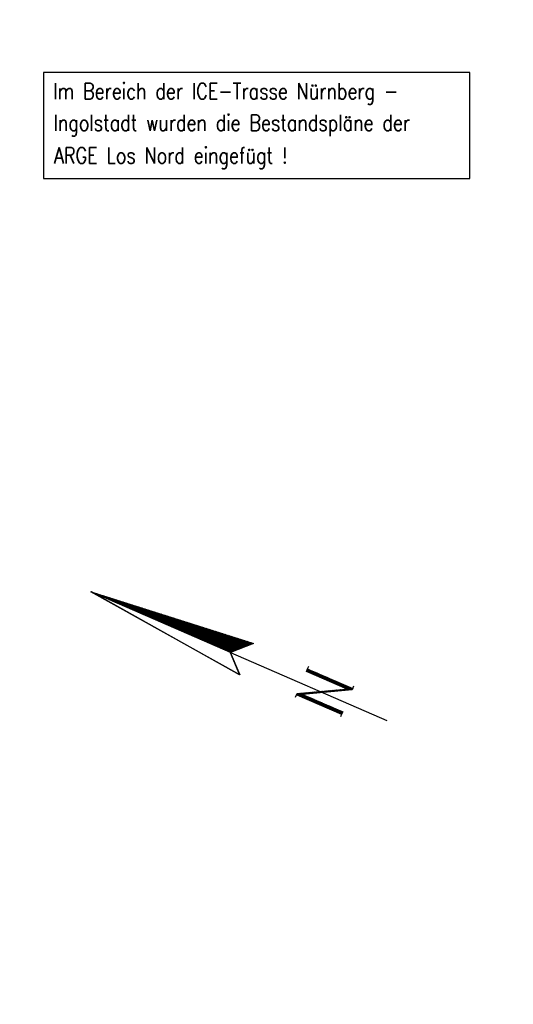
# Model space of a CAD drawing. Extents: x 0 to 1135, y 0 to 420.
# Tile 41 of 50: x 954 to 1031, y 142 to 295. Entities that reach past the tile are written whole.
import ezdxf

# ---------------------------------------------------------------- set-up
doc = ezdxf.new("R2010")
doc.units = 0
doc.header["$LTSCALE"] = 2
doc.header["$MEASUREMENT"] = 0
doc.linetypes.add('AUSGEZOGEN', pattern=[0])
doc.layers.get('0').update_dxf_attribs({"linetype": 'AUSGEZOGEN'})
for name, color, linetype in [('DB_Bahnachse', 15, 'CONTINUOUS'), ('FBR', 8, 'CONTINUOUS'), ('LEGENDE', 7, 'AUSGEZOGEN'), ('SCHLITZRINNE', 8, 'AUSGEZOGEN')]:
    doc.layers.add(name, color=color, linetype=linetype)
doc.styles.add('ROMANS', font='romans.shx', dxfattribs={"width": 0.8})

# ---------------------------------------------------------------- blocks, each defined once
blk = doc.blocks.new('*X13')
at = {"color": 0}
for p, q in [((154.74, 194.19), (154.75, 194.21)), ((154.74, 194.05), (154.77, 194.08)), ((154.74, 193.91), (154.78, 193.95)), ((154.74, 193.77), (154.79, 193.83)), ((154.74, 193.63), (154.81, 193.7)), ((154.74, 193.49), (154.82, 193.57)), ((154.74, 193.34), (154.83, 193.44)), ((154.74, 193.2), (154.85, 193.31)), ((154.74, 193.06), (154.86, 193.18)), ((154.74, 192.92), (154.87, 193.06)), ((154.74, 192.78), (154.89, 192.93)), ((154.74, 192.64), (154.9, 192.8)), ((154.74, 192.5), (154.91, 192.67)), ((154.74, 192.36), (154.93, 192.54)), ((154.74, 192.21), (154.94, 192.42)), ((154.74, 192.07), (154.95, 192.29)), ((154.74, 191.93), (154.97, 192.16)), ((154.74, 191.79), (154.98, 192.03)), ((154.74, 191.65), (154.99, 191.9)), ((154.74, 191.51), (155.01, 191.78)), ((154.74, 191.37), (155.02, 191.65)), ((154.74, 191.23), (155.03, 191.52)), ((154.74, 191.08), (155.05, 191.39)), ((154.74, 190.94), (155.06, 191.26)), ((154.74, 190.8), (155.07, 191.13)), ((154.74, 190.66), (155.09, 191.01)), ((154.74, 190.52), (155.1, 190.88)), ((154.74, 190.38), (155.11, 190.75)), ((154.74, 190.24), (155.13, 190.62)), ((154.74, 190.1), (155.14, 190.49)), ((154.74, 189.95), (155.15, 190.37)), ((154.74, 189.81), (155.16, 190.24)), ((154.74, 189.67), (155.18, 190.11)), ((154.74, 189.53), (155.19, 189.98)), ((154.74, 189.39), (155.2, 189.85)), ((154.74, 189.25), (155.22, 189.72)), ((154.74, 189.11), (155.23, 189.6)), ((154.74, 188.97), (155.24, 189.47)), ((154.74, 188.82), (155.26, 189.34)), ((154.74, 188.68), (155.27, 189.21)), ((154.74, 188.54), (155.28, 189.08)), ((154.74, 188.4), (155.3, 188.96)), ((154.74, 188.26), (155.31, 188.83)), ((154.74, 188.12), (155.32, 188.7)), ((154.74, 187.98), (155.34, 188.57)), ((154.74, 187.84), (155.35, 188.44)), ((154.74, 187.69), (155.36, 188.32)), ((154.74, 187.55), (155.38, 188.19)), ((154.74, 187.41), (155.39, 188.06)), ((154.74, 187.27), (155.4, 187.93)), ((154.74, 187.13), (155.42, 187.8)), ((154.74, 186.99), (155.43, 187.67)), ((154.74, 186.85), (155.44, 187.55)), ((154.74, 186.71), (155.46, 187.42)), ((154.74, 186.56), (155.47, 187.29)), ((154.74, 186.42), (155.48, 187.16)), ((154.74, 186.28), (155.5, 187.03)), ((154.74, 186.14), (155.51, 186.91)), ((154.74, 186), (155.52, 186.78)), ((154.74, 185.86), (155.54, 186.65)), ((154.74, 185.72), (155.55, 186.52)), ((154.75, 185.57), (155.56, 186.39)), ((154.75, 185.43), (155.58, 186.27)), ((154.75, 185.29), (155.59, 186.14)), ((154.75, 185.15), (155.6, 186.01)), ((154.75, 185.01), (155.62, 185.88)), ((154.75, 184.87), (155.63, 185.75)), ((154.75, 184.73), (155.64, 185.62)), ((154.75, 184.59), (155.66, 185.5)), ((154.75, 184.44), (155.67, 185.37)), ((154.75, 184.3), (155.68, 185.24)), ((154.75, 184.16), (155.7, 185.11)), ((154.75, 184.02), (155.71, 184.98)), ((154.75, 183.88), (155.72, 184.86)), ((154.75, 183.74), (155.74, 184.73)), ((154.75, 183.6), (155.75, 184.6)), ((154.75, 183.46), (155.76, 184.47)), ((154.75, 183.31), (155.78, 184.34)), ((154.75, 183.17), (155.79, 184.22)), ((154.75, 183.03), (155.8, 184.09)), ((154.75, 182.89), (155.82, 183.96)), ((154.75, 182.75), (155.83, 183.83)), ((154.75, 182.61), (155.84, 183.7)), ((154.75, 182.47), (155.86, 183.57)), ((154.75, 182.33), (155.87, 183.45)), ((154.75, 182.18), (155.88, 183.32)), ((154.75, 182.04), (155.9, 183.19)), ((154.75, 181.9), (155.91, 183.06)), ((154.75, 181.76), (155.92, 182.93)), ((154.75, 181.62), (155.94, 182.81)), ((154.75, 181.48), (155.95, 182.68)), ((154.75, 181.34), (155.96, 182.55)), ((154.75, 181.2), (155.98, 182.42)), ((154.75, 181.05), (155.99, 182.29)), ((154.75, 180.91), (156, 182.17)), ((154.75, 180.77), (156.02, 182.04)), ((154.75, 180.63), (156.03, 181.91)), ((154.75, 180.49), (156.04, 181.78)), ((154.75, 180.35), (156.06, 181.65)), ((154.75, 180.21), (156.07, 181.52)), ((154.75, 180.07), (156.08, 181.4)), ((154.75, 179.92), (156.1, 181.27)), ((154.75, 179.78), (156.11, 181.14)), ((154.75, 179.64), (156.12, 181.01)), ((154.75, 179.5), (156.13, 180.88)), ((154.75, 179.36), (156.15, 180.76)), ((154.75, 179.22), (156.16, 180.63)), ((154.75, 179.08), (156.17, 180.5)), ((154.75, 178.94), (156.19, 180.37)), ((154.75, 178.79), (156.2, 180.24)), ((154.75, 178.65), (156.21, 180.11)), ((154.75, 178.51), (156.23, 179.99)), ((154.75, 178.37), (156.24, 179.86)), ((154.75, 178.23), (156.25, 179.73)), ((154.75, 178.09), (156.27, 179.6)), ((154.75, 177.95), (156.28, 179.47)), ((154.75, 177.81), (156.29, 179.35)), ((154.75, 177.66), (156.31, 179.22)), ((154.75, 177.52), (156.32, 179.09)), ((154.75, 177.38), (156.33, 178.96)), ((154.75, 177.24), (156.35, 178.83)), ((154.75, 177.1), (156.36, 178.71)), ((154.75, 176.96), (156.37, 178.58)), ((154.75, 176.82), (156.39, 178.45)), ((154.75, 176.68), (156.4, 178.32)), ((154.75, 176.53), (156.41, 178.19)), ((154.76, 176.39), (156.43, 178.06)), ((154.76, 176.25), (156.44, 177.94)), ((154.76, 176.11), (156.45, 177.81)), ((154.76, 175.97), (156.47, 177.68)), ((154.76, 175.83), (156.48, 177.55)), ((154.76, 175.69), (156.49, 177.42)), ((154.76, 175.54), (156.51, 177.3)), ((154.76, 175.4), (156.52, 177.17)), ((154.76, 175.26), (156.53, 177.04)), ((154.76, 175.12), (156.55, 176.91)), ((154.76, 174.98), (156.56, 176.78)), ((154.76, 174.84), (156.57, 176.66)), ((154.76, 174.7), (156.59, 176.53)), ((154.76, 174.56), (156.6, 176.4)), ((154.76, 174.41), (156.61, 176.27)), ((154.76, 174.27), (156.63, 176.14)), ((154.76, 174.13), (156.64, 176.01)), ((154.76, 173.99), (156.65, 175.89)), ((154.76, 173.85), (156.67, 175.76)), ((154.76, 173.71), (156.68, 175.63)), ((154.76, 173.57), (156.69, 175.5)), ((154.76, 173.43), (156.71, 175.37)), ((154.76, 173.28), (156.72, 175.25)), ((154.76, 173.14), (156.73, 175.12)), ((154.76, 173), (156.75, 174.99)), ((154.76, 172.86), (156.76, 174.86)), ((154.76, 172.72), (156.77, 174.73)), ((154.76, 172.58), (156.79, 174.61)), ((154.76, 172.44), (156.8, 174.48)), ((154.76, 172.3), (156.81, 174.35)), ((154.76, 172.15), (156.83, 174.22)), ((154.76, 172.01), (156.84, 174.09)), ((154.76, 171.87), (156.85, 173.96)), ((154.76, 171.73), (156.87, 173.84)), ((154.76, 171.59), (156.88, 173.71)), ((154.76, 171.45), (156.89, 173.58)), ((154.76, 171.31), (156.91, 173.45)), ((154.76, 171.17), (156.92, 173.32)), ((154.76, 171.02), (156.93, 173.2)), ((154.76, 170.88), (156.95, 173.07)), ((154.77, 170.75), (156.96, 172.94)), ((154.84, 170.68), (156.97, 172.81)), ((154.91, 170.61), (156.99, 172.68)), ((154.98, 170.54), (157, 172.56)), ((155.05, 170.47), (157.01, 172.43)), ((155.12, 170.39), (157.03, 172.3)), ((155.19, 170.32), (157.04, 172.17)), ((155.26, 170.25), (157.05, 172.04)), ((155.33, 170.18), (157.07, 171.91)), ((155.4, 170.11), (157.08, 171.79)), ((155.47, 170.04), (157.09, 171.66)), ((155.54, 169.97), (157.1, 171.53)), ((155.61, 169.89), (157.12, 171.4)), ((155.68, 169.82), (157.13, 171.27)), ((155.75, 169.75), (157.14, 171.15)), ((155.82, 169.68), (157.16, 171.02)), ((155.89, 169.61), (157.17, 170.89)), ((155.96, 169.54), (157.18, 170.76)), ((156.03, 169.47), (157.2, 170.63)), ((156.1, 169.4), (157.21, 170.5)), ((156.17, 169.32), (157.22, 170.38)), ((156.24, 169.25), (157.24, 170.25)), ((156.31, 169.18), (157.25, 170.12)), ((156.38, 169.11), (157.26, 169.99)), ((156.45, 169.04), (157.28, 169.86)), ((156.52, 168.97), (157.29, 169.74)), ((156.59, 168.9), (157.3, 169.61)), ((156.66, 168.82), (157.32, 169.48)), ((156.73, 168.75), (157.33, 169.35)), ((156.8, 168.68), (157.34, 169.22)), ((156.87, 168.61), (157.36, 169.1)), ((156.94, 168.54), (157.37, 168.97)), ((157.01, 168.47), (157.38, 168.84)), ((157.08, 168.4), (157.4, 168.71)), ((157.15, 168.32), (157.41, 168.58)), ((157.22, 168.25), (157.42, 168.45)), ((157.29, 168.18), (157.44, 168.33)), ((157.36, 168.11), (157.45, 168.2)), ((157.43, 168.04), (157.46, 168.07))]:
    blk.add_line(p, q, dxfattribs=at)
blk = doc.blocks.new('*X12')
at = {"color": 0}
for p, q in [((152.84, 158.5), (153.04, 158.7)), ((152.84, 158.64), (152.9, 158.7)), ((152.84, 158.36), (153.1, 158.61)), ((152.84, 158.22), (153.15, 158.52)), ((152.84, 158.08), (153.2, 158.43)), ((152.84, 157.94), (153.25, 158.34)), ((152.85, 157.79), (153.3, 158.25)), ((152.85, 157.65), (153.35, 158.15)), ((152.85, 157.51), (153.4, 158.06)), ((152.85, 157.37), (153.26, 157.78)), ((152.85, 157.23), (153.26, 157.64)), ((152.85, 157.09), (153.26, 157.5)), ((153.3, 157.82), (153.45, 157.97)), ((153.35, 157.73), (153.5, 157.88)), ((153.4, 157.64), (153.55, 157.79)), ((153.45, 157.55), (153.6, 157.7)), ((153.5, 157.46), (153.65, 157.61)), ((153.55, 157.36), (153.7, 157.51)), ((156.78, 158.34), (157.17, 158.73)), ((156.78, 158.48), (157.03, 158.73)), ((156.78, 158.62), (156.89, 158.73)), ((156.78, 158.2), (157.19, 158.6)), ((156.78, 158.05), (157.19, 158.46)), ((156.78, 157.91), (157.19, 158.32)), ((156.78, 157.77), (157.19, 158.18)), ((156.78, 157.63), (157.19, 158.04)), ((156.78, 157.49), (157.19, 157.9)), ((156.78, 157.35), (157.19, 157.76)), ((156.78, 157.21), (157.19, 157.61)), ((156.78, 157.06), (157.19, 157.47)), ((152.85, 156.95), (153.26, 157.36)), ((152.85, 156.81), (153.26, 157.22)), ((152.85, 156.67), (153.26, 157.08)), ((152.85, 156.52), (153.26, 156.93)), ((152.85, 156.38), (153.26, 156.79)), ((152.85, 156.24), (153.26, 156.65)), ((152.85, 156.1), (153.26, 156.51)), ((152.85, 155.96), (153.26, 156.37)), ((152.85, 155.82), (153.26, 156.23)), ((152.85, 155.68), (153.26, 156.09)), ((152.85, 155.54), (153.26, 155.95)), ((153.6, 157.27), (153.75, 157.42)), ((153.65, 157.18), (153.8, 157.33)), ((153.7, 157.09), (153.85, 157.24)), ((153.75, 157), (153.9, 157.15)), ((153.8, 156.91), (153.95, 157.06)), ((153.84, 156.81), (154, 156.97)), ((153.89, 156.72), (154.05, 156.87)), ((153.94, 156.63), (154.1, 156.78)), ((153.99, 156.54), (154.15, 156.69)), ((154.04, 156.45), (154.2, 156.6)), ((154.09, 156.36), (154.25, 156.51)), ((154.14, 156.26), (154.3, 156.42)), ((154.19, 156.17), (154.35, 156.33)), ((154.24, 156.08), (154.4, 156.23)), ((154.29, 155.99), (154.45, 156.14)), ((154.34, 155.9), (154.5, 156.05)), ((154.39, 155.81), (154.55, 155.96)), ((156.78, 156.92), (157.19, 157.33)), ((156.78, 156.78), (157.19, 157.19)), ((156.78, 156.64), (157.19, 157.05)), ((156.78, 156.5), (157.19, 156.91)), ((156.78, 156.36), (157.19, 156.77)), ((156.78, 156.22), (157.19, 156.62)), ((156.78, 156.07), (157.19, 156.48)), ((156.78, 155.93), (157.19, 156.34)), ((156.78, 155.79), (157.19, 156.2)), ((156.78, 155.65), (157.19, 156.06)), ((156.78, 155.51), (157.19, 155.92)), ((152.85, 155.39), (153.26, 155.8)), ((152.85, 155.25), (153.26, 155.66)), ((152.85, 155.11), (153.26, 155.52)), ((152.85, 154.97), (153.26, 155.38)), ((152.85, 154.83), (153.26, 155.24)), ((152.85, 154.69), (153.26, 155.1)), ((152.85, 154.55), (153.26, 154.96)), ((152.85, 154.41), (153.26, 154.82)), ((152.85, 154.26), (153.26, 154.67)), ((152.85, 154.12), (153.26, 154.53)), ((152.85, 153.98), (153.26, 154.39)), ((154.44, 155.71), (154.6, 155.87)), ((154.49, 155.62), (154.65, 155.78)), ((154.54, 155.53), (154.7, 155.69)), ((154.59, 155.44), (154.75, 155.59)), ((154.64, 155.35), (154.8, 155.5)), ((154.69, 155.26), (154.85, 155.41)), ((154.74, 155.17), (154.9, 155.32)), ((154.79, 155.07), (154.95, 155.23)), ((154.84, 154.98), (155, 155.14)), ((154.89, 154.89), (155.05, 155.05)), ((154.94, 154.8), (155.1, 154.95)), ((154.99, 154.71), (155.15, 154.86)), ((155.04, 154.62), (155.2, 154.77)), ((155.09, 154.52), (155.25, 154.68)), ((155.14, 154.43), (155.3, 154.59)), ((155.19, 154.34), (155.35, 154.5)), ((155.24, 154.25), (155.4, 154.41)), ((156.78, 155.37), (157.19, 155.78)), ((156.78, 155.23), (157.19, 155.63)), ((156.78, 155.08), (157.19, 155.49)), ((156.78, 154.94), (157.19, 155.35)), ((156.78, 154.8), (157.19, 155.21)), ((156.78, 154.66), (157.19, 155.07)), ((156.78, 154.52), (157.19, 154.93)), ((156.78, 154.38), (157.19, 154.79)), ((156.78, 154.24), (157.19, 154.64)), ((156.78, 154.09), (157.19, 154.5)), ((152.85, 153.84), (153.26, 154.25)), ((152.85, 153.7), (153.26, 154.11)), ((152.85, 153.56), (153.26, 153.97)), ((152.85, 153.42), (153.26, 153.83)), ((152.85, 153.28), (153.26, 153.69)), ((152.85, 153.13), (153.26, 153.54)), ((152.85, 152.99), (153.26, 153.4)), ((152.85, 152.85), (153.26, 153.26)), ((152.85, 152.71), (153.26, 153.12)), ((152.85, 152.57), (153.26, 152.98)), ((155.29, 154.16), (155.45, 154.31)), ((155.34, 154.07), (155.5, 154.22)), ((155.39, 153.97), (155.55, 154.13)), ((155.44, 153.88), (155.6, 154.04)), ((155.49, 153.79), (155.65, 153.95)), ((155.54, 153.7), (155.7, 153.86)), ((155.59, 153.61), (155.75, 153.77)), ((155.64, 153.52), (155.8, 153.67)), ((155.69, 153.42), (155.85, 153.58)), ((155.74, 153.33), (155.9, 153.49)), ((155.79, 153.24), (155.95, 153.4)), ((155.84, 153.15), (156, 153.31)), ((155.89, 153.06), (156.05, 153.22)), ((155.94, 152.97), (156.1, 153.13)), ((155.99, 152.87), (156.15, 153.03)), ((156.04, 152.78), (156.2, 152.94)), ((156.78, 153.95), (157.19, 154.36)), ((156.78, 153.81), (157.19, 154.22)), ((156.78, 153.67), (157.19, 154.08)), ((156.78, 153.53), (157.19, 153.94)), ((156.78, 153.39), (157.19, 153.8)), ((156.78, 153.25), (157.19, 153.65)), ((156.78, 153.1), (157.19, 153.51)), ((156.78, 152.96), (157.19, 153.37)), ((156.78, 152.82), (157.19, 153.23)), ((156.78, 152.68), (157.19, 153.09)), ((156.78, 152.54), (157.19, 152.95)), ((152.85, 152.43), (153.26, 152.84)), ((152.85, 152.29), (153.26, 152.7)), ((152.85, 152.15), (153.26, 152.55)), ((152.85, 152), (153.26, 152.41)), ((152.85, 151.86), (153.26, 152.27)), ((152.85, 151.72), (153.26, 152.13)), ((152.85, 151.58), (153.26, 151.99)), ((152.85, 151.44), (153.26, 151.85)), ((152.85, 151.3), (153.26, 151.71)), ((152.85, 151.16), (153.26, 151.57)), ((152.92, 151.08), (153.26, 151.42)), ((156.08, 152.69), (156.25, 152.85)), ((156.13, 152.6), (156.3, 152.76)), ((156.18, 152.51), (156.35, 152.67)), ((156.23, 152.42), (156.4, 152.58)), ((156.28, 152.32), (156.45, 152.49)), ((156.33, 152.23), (156.5, 152.39)), ((156.38, 152.14), (156.55, 152.3)), ((156.43, 152.05), (156.6, 152.21)), ((156.48, 151.96), (156.65, 152.12)), ((156.53, 151.87), (156.7, 152.03)), ((156.58, 151.77), (156.75, 151.94)), ((156.63, 151.68), (157.19, 152.24)), ((156.68, 151.59), (157.19, 152.1)), ((156.73, 151.5), (157.19, 151.96)), ((156.78, 152.4), (157.19, 152.81)), ((156.78, 152.26), (157.19, 152.66)), ((156.78, 152.11), (157.19, 152.52)), ((156.78, 151.97), (157.19, 152.38)), ((156.78, 151.41), (157.19, 151.82)), ((156.83, 151.32), (157.19, 151.67)), ((156.88, 151.22), (157.19, 151.53)), ((156.93, 151.13), (157.19, 151.39)), ((153.06, 151.08), (153.26, 151.28)), ((153.2, 151.08), (153.26, 151.14)), ((157.02, 151.08), (157.19, 151.25)), ((157.16, 151.08), (157.19, 151.11))]:
    blk.add_line(p, q, dxfattribs=at)
blk = doc.blocks.new('NPF')
at = {"color": 0}
for p, q in [((-2.56, -26.57), (0.05, -0.22)), ((-2.54, -26.55), (0.06, -0.3)), ((0.05, -0.22), (2.79, -26.6)), ((0.08, -23.84), (0.05, -0.27)), ((0.08, -23.81), (-2.56, -26.57)), ((0.07, -23.8), (-2.55, -26.55)), ((0.07, -23.86), (0.07, -50.34)), ((2.79, -26.6), (0.08, -23.84)), ((0.09, -23.86), (0.09, -50.34)), ((-2.57, -26.56), (-2.57, -26.56)), ((-2.25, -35.9), (-1.85, -35.9)), ((-1.84, -35.9), (-1.64, -35.9)), ((-1.84, -35.93), (-1.84, -35.9)), ((-1.84, -35.93), (-1.83, -43.52)), ((-1.64, -35.9), (2.1, -42.73)), ((2.1, -35.87), (2.51, -35.87)), ((2.1, -42.73), (2.1, -35.88)), ((2.51, -35.87), (3.01, -35.87)), ((2.51, -35.9), (2.51, -35.87)), ((2.51, -35.9), (2.51, -43.52)), ((2.28, -43.52), (-1.43, -36.69)), ((-1.43, -36.69), (-1.42, -43.52)), ((-1.84, -43.52), (-2.29, -43.52)), ((-1.42, -43.52), (-1.83, -43.52)), ((2.51, -43.52), (2.28, -43.52)), ((2.53, -43.52), (2.97, -43.52))]:
    blk.add_line(p, q, dxfattribs=at)
for name in ['*X13', '*X12']:
    blk.add_blockref(name, (-154.68, -194.6), dxfattribs=at)

msp = doc.modelspace()

# ---------------------------------------------------------------- hatches: boundary and pattern name
at = {"layer": 'SCHLITZRINNE'}
h = msp.add_hatch(dxfattribs=at)
h.set_pattern_fill('_USER', color=256, scale=1.5, angle=45, style=0, pattern_type=0)
h.set_pattern_definition([(45, (1.0288, 6.1178), (-1.0606602, 1.0606602), [])])
edge = h.paths.add_edge_path()
edge.add_arc((1129.24, -138429.97), 138664.38, 90.0232393, 90.0311794)
edge.add_arc((1129.24, -138429.97), 138663.88, 90.0232393, 90.0311794)

# ---------------------------------------------------------------- linework, layer by layer
at = {"layer": 'DB_Bahnachse', "color": 15}
msp.add_lwpolyline([(958.11, 270.29), (1024.32, 270.29), (1024.32, 286.73), (958.11, 286.73)], close=True, dxfattribs=at)
at = {"layer": 'FBR'}
for points in [[(88.01, 187.53, 0), (104.84, 188.97, 0), (166.44, 194.27, -0.000002), (228.71, 199.62, 0.000002), (290.98, 204.97, 0.000001), (321.65, 207.61, 0.000001), (340.8, 209.25, 0.000002), (353.25, 210.32, -0.000001), (365.71, 211.39, -0.000007)], [(87.67, 191.51, 0), (104.5, 192.96, 0), (166.1, 198.25, -0.000002), (228.37, 203.61, 0.000002), (290.64, 208.96, 0.000001), (321.31, 211.59, 0.000001), (340.45, 213.24, 0.000002), (352.91, 214.31, -0.000001), (365.36, 215.38, -0.000007)], [(377.82, 216.45, 0.000001), (390.27, 217.52, 0.000044)], [(378.16, 212.46, 0.000001), (390.61, 213.53, 0.000044)]]:
    msp.add_lwpolyline(points, format="xyb", dxfattribs=at)

# ---------------------------------------------------------------- block references
at = {"layer": 'LEGENDE', "rotation": 66.4714367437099}
msp.add_blockref('NPF', (965.26, 206.15), dxfattribs=at)

# ---------------------------------------------------------------- texts
at = {"layer": 'DB_Bahnachse', "color": 15, "style": 'ROMANS', "width": 0.8}
for s, p in [('Im Bereich der ICE-Trasse Nürnberg -', (959.65, 282.59)), ('Ingolstadt wurden die Bestandspläne der', (959.68, 277.68)), ('ARGE Los Nord eingefügt !', (959.77, 272.61))]:
    msp.add_text(s, height=2.5, dxfattribs=at).set_placement(p)

doc.saveas('drawing.dxf')
